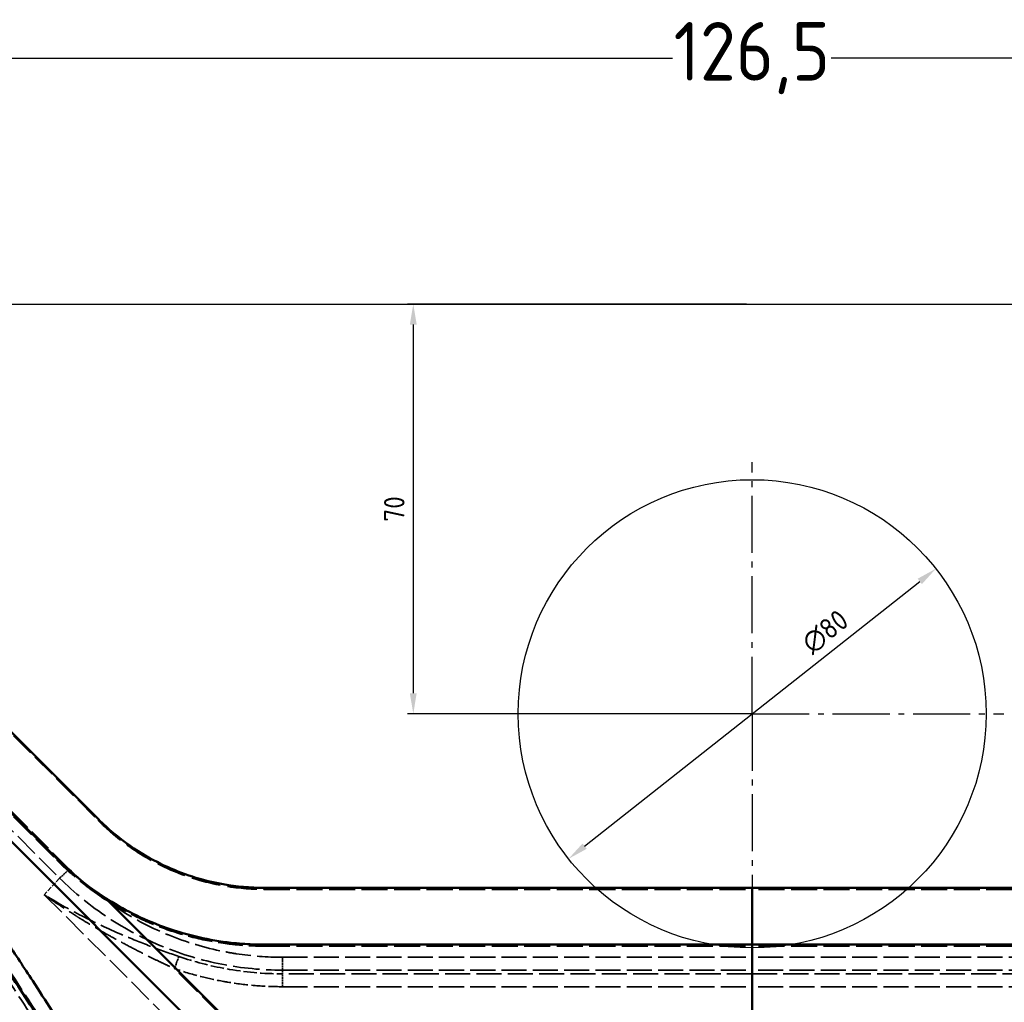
# Model space of a CAD drawing. Header units: millimetres. Extents: x 3278 to 6066, y 2420 to 4375.
# Tile 56 of 256: x 4066 to 4234, y 2920 to 3088. Entities that reach past the tile are written whole.
import ezdxf

# ---------------------------------------------------------------- set-up
doc = ezdxf.new("R2010")
doc.units = ezdxf.units.MM
doc.linetypes.add('AM_DIN_G_W050', pattern=[13.75, 9.75, -1.5, 1, -1.5])
doc.linetypes.add('DASHED', pattern=[0.2067, 0.1654, -0.0413])
for name, color, linetype, lineweight in [('AM_5', 3, 'Continuous', 25), ('AM_7', 4, 'AM_DIN_G_W050', 25), ('Sichtbare Kanten(DIN)', 7, 'Continuous', 50), ('Sichtbare tangentiale Kanten(DIN)', 7, 'Continuous', 50), ('Verdeckte Kanten(DIN)', 7, 'DASHED', 35), ('Verdeckte tangentiale Kanten(DIN)', 7, 'DASHED', 35)]:
    doc.layers.add(name, color=color, linetype=linetype, lineweight=lineweight)
doc.styles.get("Standard").update_dxf_attribs({"font": 'ISOCP.SHX'})
doc.dimstyles.new('AM_DIN$0', dxfattribs={"dimtxt": 3.5, "dimasz": 3.5, "dimexe": 1, "dimexo": 1, "dimgap": 1.5, "dimtad": 1, "dimdsep": 46, "dimtxsty": 'STANDARD', "dimcen": 0, "dimclrd": 256, "dimclre": 256, "dimclrt": 2, "dimadec": 0, "dimazin": 2, "dimtp": 0.1, "dimtm": 0.1, "dimtfac": 0.71, "dimtdec": 3, "dimtmove": 0, "dimatfit": 3, "dimfxl": 1, "dimlwd": -1, "dimlwe": -1, "dimarcsym": 0})
doc.dimstyles.new('AM_DIN$3', dxfattribs={"dimtxt": 3.5, "dimasz": 3.5, "dimexe": 1, "dimexo": 1, "dimgap": 1.5, "dimtad": 1, "dimtoh": 1, "dimdsep": 46, "dimtxsty": 'STANDARD', "dimcen": 0, "dimclrd": 256, "dimclre": 256, "dimclrt": 2, "dimadec": 0, "dimazin": 2, "dimtp": 0.1, "dimtm": 0.1, "dimtfac": 0.71, "dimtdec": 3, "dimtofl": 0, "dimtmove": 0, "dimatfit": 0, "dimfxl": 1, "dimlwd": -1, "dimlwe": -1, "dimarcsym": 0})
doc.dimstyles.new('Standard$0', dxfattribs={"dimtxt": 0.18, "dimasz": 0.18, "dimexe": 0.18, "dimexo": 0.0625, "dimgap": 0.09, "dimtad": 0, "dimtih": 1, "dimtoh": 1, "dimdec": 4, "dimzin": 0, "dimdsep": 46, "dimtxsty": 'STANDARD', "dimcen": 0.09, "dimadec": 0, "dimazin": 0, "dimtfac": 1, "dimtdec": 4, "dimtofl": 0, "dimtmove": 0, "dimatfit": 3, "dimfxl": 1, "dimtolj": 1, "dimtzin": 0, "dimarcsym": 0})

# ---------------------------------------------------------------- blocks, each defined once
blk = doc.blocks.new('*D27')
at = {"layer": 'AM_5', "color": 0, "lineweight": -2, "transparency": 16777216}
for p, q in [((3558.23, 3039.84), (3558.23, 3081.99)), ((4823.37, 3039.84), (4823.37, 3081.99)), ((3560.03, 3081.81), (4177.25, 3081.81)), ((4821.57, 3081.81), (4204.34, 3081.81))]:
    blk.add_line(p, q, dxfattribs=at)
at = {"layer": 'AM_5', "color": 0, "transparency": 16777216}
for points in [[(3560.03, 3082.11), (3560.03, 3081.51), (3558.23, 3081.81)], [(4821.57, 3082.11), (4821.57, 3081.51), (4823.37, 3081.81)]]:
    blk.add_solid(points, dxfattribs=at)
at = {"layer": 'Defpoints', "color": 0, "transparency": 16777216}
for p in [(4823.37, 3081.81), (3558.23, 3039.78), (4823.37, 3039.78)]:
    blk.add_point(p, dxfattribs=at)
at = {"layer": 'AM_5', "color": 0, "transparency": 16777216, "insert": (4190.8, 3081.81), "char_height": 10, "attachment_point": 5}
blk.add_mtext('\\A1;126,5', dxfattribs=at)
blk = doc.blocks.new('*D35')
at = {"layer": 'AM_5', "linetype": 'ByBlock', "transparency": 16777216}
for p, q in [((4189.87, 3039.78), (4131.93, 3039.78)), ((4132.93, 3036.28), (4132.93, 2973.28)), ((4189.87, 2969.78), (4131.93, 2969.78))]:
    blk.add_line(p, q, dxfattribs=at)
at = {"layer": 'AM_5', "transparency": 16777216}
for points in [[(4132.34, 3036.28), (4133.51, 3036.28), (4132.93, 3039.78)], [(4132.34, 2973.28), (4133.51, 2973.28), (4132.93, 2969.78)]]:
    blk.add_solid(points, dxfattribs=at)
at = {"layer": 'Defpoints', "color": 0, "transparency": 16777216}
for p in [(4190.87, 3039.78), (4132.93, 2969.78), (4190.87, 2969.78)]:
    blk.add_point(p, dxfattribs=at)
at = {"layer": 'AM_5', "color": 2, "transparency": 16777216, "insert": (4129.68, 3004.78), "char_height": 3.5, "attachment_point": 5, "rotation": 90}
blk.add_mtext('70', dxfattribs=at)
blk = doc.blocks.new('*D36')
at = {"layer": 'AM_5', "linetype": 'ByBlock', "transparency": 16777216}
blk.add_line((4162.22, 2947.16), (4219.51, 2992.4), dxfattribs=at)
at = {"layer": 'AM_5', "transparency": 16777216}
for points in [[(4219.15, 2992.86), (4219.88, 2991.94), (4222.26, 2994.57)], [(4161.86, 2947.62), (4162.58, 2946.71), (4159.47, 2945)]]:
    blk.add_solid(points, dxfattribs=at)
at = {"layer": 'Defpoints', "color": 0, "transparency": 16777216}
for p in [(4222.26, 2994.57), (4159.47, 2945)]:
    blk.add_point(p, dxfattribs=at)
at = {"layer": 'AM_5', "color": 2, "transparency": 16777216, "insert": (4203.35, 2983.78), "char_height": 3.5, "attachment_point": 5, "rotation": 38.2907}
blk.add_mtext('∅80', dxfattribs=at)

msp = doc.modelspace()

# ---------------------------------------------------------------- linework, layer by layer
msp.add_line((3994.841, 3039.781), (4386.891, 3039.781))
msp.add_circle((4190.866, 2969.781), 40)
at = {"layer": 'AM_7'}
for q in [(4190.866, 3012.781), (4147.866, 2969.781), (4233.866, 2969.781), (4190.866, 2926.781)]:
    msp.add_line((4190.866, 2969.781), q, dxfattribs=at)
at = {"layer": 'Sichtbare Kanten(DIN)'}
for p, q in [((4072.033, 2944.997), (3981.955, 3035.075)), ((4079.117, 2951.759), (4024.333, 3006.543)), ((4190.833, 2940.043), (4107.401, 2940.043)), ((4190.833, 2940.043), (4274.264, 2940.043)), ((4190.833, 2930.341), (4107.399, 2930.341)), ((4190.833, 2930.341), (4274.267, 2930.341))]:
    msp.add_line(p, q, dxfattribs=at)
for points, knots in [([(4107.401, 2940.043), (4106.238, 2940.043), (4105.074, 2940.094), (4103.913, 2940.196), (4101.598, 2940.398), (4099.291, 2940.805), (4097.043, 2941.408), (4093.666, 2942.313), (4090.42, 2943.658), (4087.395, 2945.405), (4085.38, 2946.569), (4083.465, 2947.912), (4081.687, 2949.404), (4080.796, 2950.152), (4079.939, 2950.937), (4079.117, 2951.759)], [0, 0, 0, 0, 0.1113562, 0.1113562, 0.1113562, 0.333331, 0.333331, 0.333331, 0.6666615, 0.6666615, 0.6666615, 0.8886433, 0.8886433, 0.8886433, 1, 1, 1, 1]), ([(4080.261, 2938.342), (4078.781, 2939.298), (4077.349, 2940.337), (4074.599, 2942.563), (4073.285, 2943.746), (4072.034, 2944.996)], [-1.0654906, -1.0654906, -1.0654906, -1.0654906, -0.5315265, -0.5315265, 0, 0, 0, 0]), ([(4080.261, 2938.342), (4080.432, 2938.232), (4080.604, 2938.122), (4080.777, 2938.013), (4082.36, 2937.018), (4083.999, 2936.112), (4085.685, 2935.3), (4087.37, 2934.488), (4089.102, 2933.77), (4090.868, 2933.152), (4092.635, 2932.533), (4094.436, 2932.014), (4096.261, 2931.597), (4098.086, 2931.181), (4099.935, 2930.867), (4101.795, 2930.657), (4103.035, 2930.517), (4104.281, 2930.424), (4105.528, 2930.377), (4106.151, 2930.353), (4106.775, 2930.341), (4107.399, 2930.341)], [0.27012213, 0.27012213, 0.27012213, 0.27012213, 0.28571429, 0.28571429, 0.28571429, 0.42857145, 0.42857145, 0.42857145, 0.57142858, 0.57142858, 0.57142858, 0.7142857, 0.7142857, 0.7142857, 0.85714284, 0.85714284, 0.85714284, 0.95238095, 0.95238095, 0.95238095, 1, 1, 1, 1])]:
    msp.add_open_spline(points, degree=3, knots=knots, dxfattribs=at)
at = {"layer": 'Sichtbare tangentiale Kanten(DIN)'}
for p, q in [((4108.707, 2903.475), (3981.087, 3031.095)), ((4190.833, 2940.043), (4190.833, 2930.341)), ((4112.029, 2906.575), (4080.261, 2938.342)), ((4190.833, 2930.341), (4190.833, 2892.406))]:
    msp.add_line(p, q, dxfattribs=at)
for points, knots in [([(3970.746, 3038.275), (3971.264, 3037.673), (3971.781, 3037.07), (3972.298, 3036.467), (3972.452, 3036.286), (3972.607, 3036.106), (3972.761, 3035.925), (3973.439, 3035.133), (3974.116, 3034.339), (3974.794, 3033.546), (3974.994, 3033.312), (3975.195, 3033.077), (3975.395, 3032.843), (3976.552, 3031.493), (3977.713, 3030.145), (3978.876, 3028.798), (3979.272, 3028.339), (3979.669, 3027.881), (3980.067, 3027.422), (3981.036, 3026.302), (3982.008, 3025.183), (3982.98, 3024.064), (3983.574, 3023.381), (3984.168, 3022.698), (3984.762, 3022.016), (3985.539, 3021.122), (3986.317, 3020.229), (3987.096, 3019.336), (3987.886, 3018.429), (3988.678, 3017.522), (3989.47, 3016.616), (3991.428, 3014.374), (3993.389, 3012.134), (3995.35, 3009.895), (3996.536, 3008.54), (3997.722, 3007.186), (3998.908, 3005.832), (4000.477, 3004.041), (4002.044, 3002.25), (4003.611, 3000.459), (4005.188, 2998.655), (4006.764, 2996.851), (4008.337, 2995.045), (4011.474, 2991.447), (4014.6, 2987.843), (4017.71, 2984.231), (4018.483, 2983.333), (4019.254, 2982.435), (4020.025, 2981.536), (4022.354, 2978.819), (4024.672, 2976.096), (4026.974, 2973.365), (4030.034, 2969.735), (4033.065, 2966.092), (4036.055, 2962.431), (4036.058, 2962.427), (4036.062, 2962.423), (4036.065, 2962.418), (4038.681, 2959.215), (4041.266, 2955.998), (4043.811, 2952.766), (4044.177, 2952.3), (4044.543, 2951.834), (4044.908, 2951.367), (4047.079, 2948.593), (4049.219, 2945.807), (4051.322, 2943.01), (4052.026, 2942.074), (4052.726, 2941.136), (4053.422, 2940.197), (4055.153, 2937.859), (4056.857, 2935.514), (4058.53, 2933.161), (4059.536, 2931.745), (4060.531, 2930.326), (4061.514, 2928.905), (4062.819, 2927.015), (4064.103, 2925.12), (4065.361, 2923.22), (4066.464, 2921.556), (4067.547, 2919.888), (4068.609, 2918.216), (4068.762, 2917.976), (4068.915, 2917.735), (4069.067, 2917.494), (4069.971, 2916.063), (4070.859, 2914.629), (4071.732, 2913.193), (4073.189, 2910.797), (4074.604, 2908.396), (4075.975, 2905.994), (4076.522, 2905.035), (4077.063, 2904.076), (4077.596, 2903.117), (4078.131, 2902.156), (4078.658, 2901.195), (4079.178, 2900.233), (4079.567, 2899.514), (4079.952, 2898.795), (4080.332, 2898.075), (4080.966, 2896.874), (4081.588, 2895.673), (4082.195, 2894.471), (4082.438, 2893.991), (4082.678, 2893.512), (4082.916, 2893.032), (4083.751, 2891.35), (4084.557, 2889.668), (4085.331, 2887.987), (4085.516, 2887.586), (4085.699, 2887.185), (4085.88, 2886.784), (4086.079, 2886.344), (4086.276, 2885.904), (4086.471, 2885.465), (4086.658, 2885.044), (4086.842, 2884.624), (4087.023, 2884.204), (4087.205, 2883.783), (4087.384, 2883.363), (4087.561, 2882.942)], [0.0000002, 0.0000002, 0.0000002, 0.0000002, 0.01190559, 0.01190559, 0.01190559, 0.0154664, 0.0154664, 0.0154664, 0.03109504, 0.03109504, 0.03109504, 0.03571678, 0.03571678, 0.03571678, 0.06235224, 0.06235224, 0.06235224, 0.07143349, 0.07143349, 0.07143349, 0.09360951, 0.09360951, 0.09360951, 0.10715031, 0.10715031, 0.10715031, 0.12486677, 0.12486677, 0.12486677, 0.14286711, 0.14286711, 0.14286711, 0.18738135, 0.18738135, 0.18738135, 0.21430074, 0.21430074, 0.21430074, 0.24989591, 0.24989591, 0.24989591, 0.28573433, 0.28573433, 0.28573433, 0.35716756, 0.35716756, 0.35716756, 0.37492457, 0.37492457, 0.37492457, 0.42860022, 0.42860022, 0.42860022, 0.49995067, 0.49995067, 0.49995067, 0.50003177, 0.50003177, 0.50003177, 0.56246224, 0.56246224, 0.56246224, 0.57146178, 0.57146178, 0.57146178, 0.62497275, 0.62497275, 0.62497275, 0.64288993, 0.64288993, 0.64288993, 0.68748101, 0.68748101, 0.68748101, 0.71431537, 0.71431537, 0.71431537, 0.74998507, 0.74998507, 0.74998507, 0.78123761, 0.78123761, 0.78123761, 0.78573692, 0.78573692, 0.78573692, 0.8124894, 0.8124894, 0.8124894, 0.85715705, 0.85715705, 0.85715705, 0.87499364, 0.87499364, 0.87499364, 0.89287226, 0.89287226, 0.89287226, 0.90625108, 0.90625108, 0.90625108, 0.92858689, 0.92858689, 0.92858689, 0.93750305, 0.93750305, 0.93750305, 0.96874668, 0.96874668, 0.96874668, 0.97619563, 0.97619563, 0.97619563, 0.98437188, 0.98437188, 0.98437188, 0.99218574, 0.99218574, 0.99218574, 1, 1, 1, 1]), ([(3981.08, 3031.088), (3981.216, 3030.931), (3981.352, 3030.773), (3981.487, 3030.616), (3982.847, 3029.039), (3984.209, 3027.462), (3985.574, 3025.886), (3986.035, 3025.353), (3986.497, 3024.82), (3986.958, 3024.288), (3987.863, 3023.245), (3988.768, 3022.202), (3989.675, 3021.159), (3992.413, 3018.008), (3995.159, 3014.86), (3997.907, 3011.709), (4000.655, 3008.558), (4003.406, 3005.406), (4006.153, 3002.248), (4007.989, 3000.138), (4009.824, 2998.025), (4011.655, 2995.909), (4015.303, 2991.694), (4018.937, 2987.468), (4022.543, 2983.222), (4027.96, 2976.844), (4033.315, 2970.421), (4038.553, 2963.931), (4038.557, 2963.927), (4038.56, 2963.923), (4038.564, 2963.918), (4041.18, 2960.677), (4043.767, 2957.419), (4046.315, 2954.144), (4048.865, 2950.864), (4051.375, 2947.567), (4053.834, 2944.252), (4056.293, 2940.938), (4058.7, 2937.606), (4061.043, 2934.256), (4062.607, 2932.021), (4064.143, 2929.777), (4065.646, 2927.527), (4066.396, 2926.405), (4067.138, 2925.281), (4067.871, 2924.155), (4068.974, 2922.463), (4070.058, 2920.767), (4071.122, 2919.068), (4072.186, 2917.369), (4073.231, 2915.667), (4074.255, 2913.962), (4076.302, 2910.553), (4078.267, 2907.134), (4080.138, 2903.713), (4081.074, 2902.002), (4081.986, 2900.29), (4082.873, 2898.579), (4083.761, 2896.867), (4084.623, 2895.157), (4085.458, 2893.447), (4086.293, 2891.738), (4087.102, 2890.03), (4087.881, 2888.325), (4088.271, 2887.472), (4088.654, 2886.62), (4089.03, 2885.769), (4089.218, 2885.343), (4089.404, 2884.918), (4089.588, 2884.493), (4089.619, 2884.421), (4089.65, 2884.349), (4089.681, 2884.278), (4089.833, 2883.924), (4089.983, 2883.571), (4090.134, 2883.218)], [12.539199, 12.539199, 12.539199, 12.539199, 13.1729623, 13.1729623, 13.1729623, 19.5224233, 19.5224233, 19.5224233, 21.6684281, 21.6684281, 21.6684281, 25.8718803, 25.8718803, 25.8718803, 38.5708107, 38.5708107, 38.5708107, 51.2697732, 51.2697732, 51.2697732, 59.7590177, 59.7590177, 59.7590177, 76.668443, 76.668443, 76.668443, 102.0654203, 102.0654203, 102.0654203, 102.0818952, 102.0818952, 102.0818952, 114.7662238, 114.7662238, 114.7662238, 127.4663979, 127.4663979, 127.4663979, 140.1636433, 140.1636433, 140.1636433, 148.6370603, 148.6370603, 148.6370603, 152.8613229, 152.8613229, 152.8613229, 159.211303, 159.211303, 159.211303, 165.5611061, 165.5611061, 165.5611061, 178.2589558, 178.2589558, 178.2589558, 184.6088244, 184.6088244, 184.6088244, 190.9584299, 190.9584299, 190.9584299, 197.3075315, 197.3075315, 197.3075315, 200.4821153, 200.4821153, 200.4821153, 202.0694363, 202.0694363, 202.0694363, 202.3373492, 202.3373492, 202.3373492, 203.656801, 203.656801, 203.656801, 203.656801]), ([(4093.736, 2871.009), (4090.891, 2871.182), (4088.046, 2871.364), (4085.202, 2871.554), (4082.01, 2871.768), (4078.819, 2871.992), (4075.628, 2872.227), (4073.826, 2872.36), (4072.024, 2872.496), (4070.222, 2872.636), (4065.236, 2873.023), (4060.252, 2873.437), (4055.27, 2873.878), (4050.294, 2874.319), (4045.321, 2874.787), (4040.35, 2875.284), (4040.055, 2875.314), (4039.759, 2875.343), (4039.464, 2875.373), (4029.839, 2876.343), (4020.223, 2877.419), (4010.622, 2878.607), (4002.21, 2879.649), (3993.81, 2880.776), (3985.422, 2881.993), (3983.967, 2882.204), (3982.514, 2882.417), (3981.06, 2882.634), (3971.244, 2884.095), (3961.445, 2885.68), (3951.669, 2887.394), (3945.015, 2888.56), (3938.371, 2889.786), (3931.738, 2891.073), (3928.642, 2891.673), (3925.549, 2892.287), (3922.458, 2892.915), (3912.758, 2894.884), (3903.084, 2896.986), (3893.441, 2899.226), (3888.476, 2900.379), (3883.519, 2901.569), (3878.571, 2902.795), (3873.918, 2903.949), (3869.273, 2905.135), (3864.636, 2906.354), (3855.071, 2908.87), (3845.543, 2911.526), (3836.058, 2914.327), (3832.734, 2915.309), (3829.415, 2916.309), (3826.102, 2917.326), (3819.95, 2919.214), (3813.818, 2921.163), (3807.705, 2923.173), (3798.279, 2926.271), (3788.901, 2929.514), (3779.573, 2932.897), (3777.887, 2933.509), (3776.203, 2934.125), (3774.52, 2934.746), (3771.538, 2935.846), (3768.561, 2936.96), (3765.589, 2938.089), (3760.932, 2939.857), (3756.287, 2941.66), (3751.656, 2943.496), (3749.337, 2944.415), (3747.021, 2945.343), (3744.708, 2946.28), (3743.368, 2946.822), (3742.03, 2947.367), (3740.693, 2947.914), (3739.718, 2948.314), (3738.744, 2948.714), (3737.77, 2949.116), (3735.458, 2950.071), (3733.149, 2951.034), (3730.843, 2952.005), (3729.689, 2952.491), (3728.536, 2952.979), (3727.384, 2953.469), (3726.807, 2953.715), (3726.231, 2953.96), (3725.655, 2954.207), (3725.089, 2954.449), (3724.523, 2954.691), (3723.957, 2954.934)], [0.00000001, 0.00000001, 0.00000001, 0.00000001, 0.02243697, 0.02243697, 0.02243697, 0.04762081, 0.04762081, 0.04762081, 0.06184534, 0.06184534, 0.06184534, 0.1012091, 0.1012091, 0.1012091, 0.14052642, 0.14052642, 0.14052642, 0.14286242, 0.14286242, 0.14286242, 0.21900592, 0.21900592, 0.21900592, 0.28572285, 0.28572285, 0.28572285, 0.29728826, 0.29728826, 0.29728826, 0.37540635, 0.37540635, 0.37540635, 0.42858131, 0.42858131, 0.42858131, 0.45340363, 0.45340363, 0.45340363, 0.53131498, 0.53131498, 0.53131498, 0.57143725, 0.57143725, 0.57143725, 0.60916732, 0.60916732, 0.60916732, 0.68701029, 0.68701029, 0.68701029, 0.71429123, 0.71429123, 0.71429123, 0.76493763, 0.76493763, 0.76493763, 0.84303019, 0.84303019, 0.84303019, 0.85714451, 0.85714451, 0.85714451, 0.88216179, 0.88216179, 0.88216179, 0.92136959, 0.92136959, 0.92136959, 0.94100805, 0.94100805, 0.94100805, 0.9523815, 0.9523815, 0.9523815, 0.96067275, 0.96067275, 0.96067275, 0.98036586, 0.98036586, 0.98036586, 0.99022284, 0.99022284, 0.99022284, 0.99515386, 0.99515386, 0.99515386, 1, 1, 1, 1])]:
    msp.add_open_spline(points, degree=3, knots=knots, dxfattribs=at)
at = {"layer": 'Verdeckte Kanten(DIN)', "ltscale": 26.06369}
msp.add_line((3976.979, 3039.781), (4072.033, 2944.727), dxfattribs=at)
at = {"layer": 'Verdeckte Kanten(DIN)', "ltscale": 25.036211}
msp.add_line((4024.333, 3006.281), (4079.117, 2951.497), dxfattribs=at)
at = {"layer": 'Verdeckte Kanten(DIN)', "ltscale": 26.909033}
for p in [(4107.401, 2939.781), (4274.264, 2939.781)]:
    msp.add_line(p, (4190.833, 2939.781), dxfattribs=at)
at = {"layer": 'Verdeckte Kanten(DIN)', "ltscale": 26.90976}
for p in [(4107.399, 2930.081), (4274.267, 2930.081)]:
    msp.add_line(p, (4190.833, 2930.081), dxfattribs=at)
at = {"layer": 'Verdeckte Kanten(DIN)', "ltscale": 30.41855}
msp.add_open_spline([(4079.117, 2951.497), (4079.939, 2950.676), (4080.796, 2949.89), (4081.687, 2949.142), (4083.465, 2947.65), (4085.38, 2946.307), (4087.395, 2945.144), (4090.42, 2943.397), (4093.666, 2942.051), (4097.043, 2941.146), (4099.291, 2940.543), (4101.598, 2940.137), (4103.913, 2939.934), (4105.074, 2939.832), (4106.238, 2939.782), (4107.401, 2939.781)], degree=3, knots=[0, 0, 0, 0, 0.1113567, 0.1113567, 0.1113567, 0.3333385, 0.3333385, 0.3333385, 0.666669, 0.666669, 0.666669, 0.8886438, 0.8886438, 0.8886438, 1, 1, 1, 1], dxfattribs=at)
at = {"layer": 'Verdeckte Kanten(DIN)', "ltscale": 25.354721}
msp.add_open_spline([(4072.034, 2944.726), (4072.474, 2944.287), (4073.818, 2942.992), (4076.651, 2940.554), (4080.721, 2937.664), (4085.639, 2934.945), (4090.833, 2932.792), (4096.238, 2931.234), (4101.167, 2930.397), (4104.904, 2930.116), (4106.775, 2930.081), (4107.399, 2930.081)], degree=3, knots=[0, 0, 0, 0, 0.047619, 0.1428571, 0.2857143, 0.4285714, 0.5714286, 0.7142857, 0.8571429, 0.952381, 1, 1, 1, 1], dxfattribs=at)
at = {"layer": 'Verdeckte tangentiale Kanten(DIN)', "ltscale": 25.02989}
msp.add_line((3981.176, 3032.989), (4072.46, 2941.705), dxfattribs=at)
at = {"layer": 'Verdeckte tangentiale Kanten(DIN)', "ltscale": 24.321611}
msp.add_line((4074.121, 2943.255), (3985.42, 3031.956), dxfattribs=at)
at = {"layer": 'Verdeckte tangentiale Kanten(DIN)', "ltscale": 2.285536}
for p, q in [((4079.117, 2951.497), (4079.117, 2951.759)), ((4107.401, 2939.781), (4107.401, 2940.043))]:
    msp.add_line(p, q, dxfattribs=at)
at = {"layer": 'Verdeckte tangentiale Kanten(DIN)', "ltscale": 2.357353}
msp.add_line((4072.033, 2944.728), (4072.033, 2944.997), dxfattribs=at)
at = {"layer": 'Verdeckte tangentiale Kanten(DIN)', "ltscale": 5.127882}
msp.add_line((4072.46, 2941.705), (4069.851, 2938.859), dxfattribs=at)
at = {"layer": 'Verdeckte tangentiale Kanten(DIN)', "ltscale": 25.49744}
msp.add_line((4069.851, 2938.859), (4107.046, 2901.664), dxfattribs=at)
at = {"layer": 'Verdeckte tangentiale Kanten(DIN)', "ltscale": 2.28553}
msp.add_line((4107.399, 2930.342), (4107.399, 2930.081), dxfattribs=at)
at = {"layer": 'Verdeckte tangentiale Kanten(DIN)', "ltscale": 1.994494}
for p, q in [((4110.569, 2925.979), (4110.569, 2928.175)), ((4110.569, 2923.15), (4110.569, 2925.346))]:
    msp.add_line(p, q, dxfattribs=at)
at = {"layer": 'Verdeckte tangentiale Kanten(DIN)', "ltscale": 25.887419}
for p, q in [((4110.569, 2928.175), (4190.833, 2928.175)), ((4271.097, 2928.175), (4190.833, 2928.175)), ((4110.569, 2925.979), (4190.833, 2925.979)), ((4271.097, 2925.979), (4190.833, 2925.979)), ((4190.833, 2925.346), (4110.569, 2925.346)), ((4190.833, 2925.346), (4271.097, 2925.346)), ((4110.569, 2923.15), (4190.833, 2923.15)), ((4271.097, 2923.15), (4190.833, 2923.15))]:
    msp.add_line(p, q, dxfattribs=at)
at = {"layer": 'Verdeckte tangentiale Kanten(DIN)', "ltscale": 27.305273}
msp.add_line((4112.029, 2906.313), (4092.112, 2926.23), dxfattribs=at)
at = {"layer": 'Verdeckte tangentiale Kanten(DIN)', "ltscale": 0.840613}
msp.add_line((4110.569, 2925.346), (4110.569, 2925.979), dxfattribs=at)
at = {"layer": 'Verdeckte tangentiale Kanten(DIN)', "ltscale": 2.049942}
msp.add_ellipse((4074.121, 2943.516), major_axis=(2.121, 2.121), ratio=0.0617458, start_param=3.7537971, end_param=4.6507215, dxfattribs=at)
at = {"layer": 'Verdeckte tangentiale Kanten(DIN)', "ltscale": 2.004683}
msp.add_ellipse((4092.112, 2925.968), major_axis=(0.974, 2.837), ratio=0.0283992, start_param=0.6111478, end_param=1.4882703, dxfattribs=at)
at = {"layer": 'Verdeckte tangentiale Kanten(DIN)', "ltscale": 24.793219}
msp.add_open_spline([(3978.222, 3028.721), (3980.188, 3026.443), (3986.103, 3019.619), (3997.999, 3006.007), (4010.88, 2991.259), (4022.603, 2977.558), (4034.155, 2963.777), (4045.34, 2949.82), (4055.87, 2935.641), (4063.36, 2924.895), (4070.354, 2914.053), (4076.748, 2903.134), (4081.857, 2893.41), (4085.312, 2886.133), (4086.921, 2882.505), (4087.444, 2881.296)], degree=3, knots=[0, 0, 0, 0, 0.0476227, 0.1428681, 0.2857398, 0.357174, 0.4286081, 0.5714533, 0.6428826, 0.7143099, 0.7857342, 0.8571567, 0.9285784, 0.9761928, 1, 1, 1, 1], dxfattribs=at)
at = {"layer": 'Verdeckte tangentiale Kanten(DIN)', "ltscale": 24.864973}
msp.add_open_spline([(3979.264, 3029.446), (3979.909, 3028.699), (3980.553, 3027.952), (3981.198, 3027.206), (3981.843, 3026.459), (3982.489, 3025.713), (3983.135, 3024.967), (3984.428, 3023.475), (3985.722, 3021.983), (3987.019, 3020.493), (3988.315, 3019.002), (3989.612, 3017.512), (3990.91, 3016.022), (3992.209, 3014.532), (3993.508, 3013.042), (3994.808, 3011.552), (4000.006, 3005.593), (4005.21, 2999.632), (4010.382, 2993.65), (4012.967, 2990.659), (4015.546, 2987.664), (4018.111, 2984.66), (4020.677, 2981.656), (4023.23, 2978.646), (4025.765, 2975.625), (4030.834, 2969.583), (4035.831, 2963.501), (4040.703, 2957.36), (4045.576, 2951.218), (4050.323, 2945.017), (4054.872, 2938.76), (4057.146, 2935.632), (4059.371, 2932.489), (4061.535, 2929.333), (4063.7, 2926.178), (4065.805, 2923.008), (4067.841, 2919.827), (4069.877, 2916.646), (4071.844, 2913.451), (4073.733, 2910.25), (4074.993, 2908.116), (4076.217, 2905.978), (4077.405, 2903.84), (4077.999, 2902.77), (4078.584, 2901.7), (4079.159, 2900.631), (4080.885, 2897.421), (4082.526, 2894.211), (4084.079, 2891.005), (4085.632, 2887.799), (4087.098, 2884.597), (4088.473, 2881.407)], degree=3, knots=[0, 0, 0, 0, 3.00283, 3.00283, 3.00283, 6.0056346, 6.0056346, 6.0056346, 12.0112167, 12.0112167, 12.0112167, 18.0168139, 18.0168139, 18.0168139, 24.022447, 24.022447, 24.022447, 48.0447844, 48.0447844, 48.0447844, 60.0557528, 60.0557528, 60.0557528, 72.0671853, 72.0671853, 72.0671853, 96.0892045, 96.0892045, 96.0892045, 120.1137384, 120.1137384, 120.1137384, 132.1242358, 132.1242358, 132.1242358, 144.1338068, 144.1338068, 144.1338068, 156.1450365, 156.1450365, 156.1450365, 164.152391, 164.152391, 164.152391, 168.1561506, 168.1561506, 168.1561506, 180.1674983, 180.1674983, 180.1674983, 192.178409, 192.178409, 192.178409, 192.178409], dxfattribs=at)
at = {"layer": 'Verdeckte tangentiale Kanten(DIN)', "ltscale": 26.12789}
msp.add_open_spline([(4110.569, 2928.175), (4107.931, 2928.175), (4105.288, 2928.378), (4102.678, 2928.781), (4101.952, 2928.893), (4101.228, 2929.021), (4100.508, 2929.164), (4097.286, 2929.804), (4094.127, 2930.752), (4091.088, 2931.991), (4091.004, 2932.025), (4090.92, 2932.06), (4090.836, 2932.095), (4087.719, 2933.384), (4084.73, 2934.98), (4081.925, 2936.852), (4081.467, 2937.158), (4081.013, 2937.472), (4080.564, 2937.793), (4078.27, 2939.434), (4076.111, 2941.264), (4074.121, 2943.255)], degree=3, knots=[0, 0, 0, 0, 7.9221414, 7.9221414, 7.9221414, 10.1257731, 10.1257731, 10.1257731, 19.9785895, 19.9785895, 19.9785895, 20.2518594, 20.2518594, 20.2518594, 30.3778581, 30.3778581, 30.3778581, 32.0340364, 32.0340364, 32.0340364, 40.5037182, 40.5037182, 40.5037182, 40.5037182], dxfattribs=at)
at = {"layer": 'Verdeckte tangentiale Kanten(DIN)', "ltscale": 27.303003}
msp.add_open_spline([(4072.46, 2941.705), (4074.989, 2939.185), (4080.552, 2934.65), (4089.995, 2929.671), (4100.133, 2926.652), (4107.09, 2925.979), (4110.569, 2925.979)], degree=3, knots=[0, 0, 0, 0, 10.2625644, 20.5251288, 30.5144235, 40.5037182, 40.5037182, 40.5037182, 40.5037182], dxfattribs=at)
at = {"layer": 'Verdeckte tangentiale Kanten(DIN)', "ltscale": 24.947187}
msp.add_open_spline([(4069.851, 2938.859), (4070.285, 2938.554), (4070.721, 2938.251), (4071.16, 2937.951), (4071.598, 2937.651), (4072.039, 2937.353), (4072.482, 2937.059), (4073.368, 2936.47), (4074.263, 2935.891), (4075.165, 2935.323), (4075.49, 2935.119), (4075.815, 2934.917), (4076.142, 2934.715), (4076.724, 2934.357), (4077.309, 2934.003), (4077.898, 2933.653), (4078.816, 2933.107), (4079.742, 2932.572), (4080.674, 2932.047), (4081.344, 2931.67), (4082.018, 2931.299), (4082.694, 2930.932), (4082.959, 2930.789), (4083.225, 2930.646), (4083.49, 2930.504), (4084.435, 2930), (4085.386, 2929.507), (4086.341, 2929.022), (4086.684, 2928.849), (4087.027, 2928.676), (4087.372, 2928.505), (4087.985, 2928.199), (4088.601, 2927.897), (4089.217, 2927.599), (4089.699, 2927.366), (4090.181, 2927.136), (4090.663, 2926.908), (4091.146, 2926.68), (4091.629, 2926.454), (4092.112, 2926.23)], degree=3, knots=[0, 0, 0, 0, 1.671806, 1.671806, 1.671806, 3.3436973, 3.3436973, 3.3436973, 6.6874139, 6.6874139, 6.6874139, 7.8887397, 7.8887397, 7.8887397, 10.0311541, 10.0311541, 10.0311541, 13.3748203, 13.3748203, 13.3748203, 15.7774795, 15.7774795, 15.7774795, 16.718487, 16.718487, 16.718487, 20.0622114, 20.0622114, 20.0622114, 21.263529, 21.263529, 21.263529, 23.4057619, 23.4057619, 23.4057619, 25.077538, 25.077538, 25.077538, 26.7495785, 26.7495785, 26.7495785, 26.7495785], dxfattribs=at)
at = {"layer": 'Verdeckte tangentiale Kanten(DIN)', "ltscale": 24.876459}
msp.add_open_spline([(4092.864, 2928.308), (4091.206, 2928.879), (4087.905, 2930.067), (4082.324, 2932.317), (4076.24, 2935.163), (4071.936, 2937.576), (4069.851, 2938.859)], degree=3, knots=[0, 0, 0, 0, 5.4860495, 10.972099, 18.8608387, 26.7495785, 26.7495785, 26.7495785, 26.7495785], dxfattribs=at)
at = {"layer": 'Verdeckte tangentiale Kanten(DIN)', "ltscale": 13.741285}
msp.add_open_spline([(4092.864, 2928.308), (4095.487, 2927.405), (4101.32, 2925.884), (4107.333, 2925.346), (4110.569, 2925.346)], degree=3, knots=[0, 0, 0, 0, 8.6804923, 18.7994543, 18.7994543, 18.7994543, 18.7994543], dxfattribs=at)
at = {"layer": 'Verdeckte tangentiale Kanten(DIN)', "ltscale": 14.323118}
msp.add_open_spline([(4110.569, 2923.15), (4109.004, 2923.15), (4107.438, 2923.215), (4105.877, 2923.344), (4104.315, 2923.474), (4102.758, 2923.667), (4101.212, 2923.925), (4100.976, 2923.965), (4100.74, 2924.006), (4100.503, 2924.048), (4099.197, 2924.283), (4097.899, 2924.564), (4096.613, 2924.89), (4095.094, 2925.274), (4093.592, 2925.722), (4092.112, 2926.23)], degree=3, knots=[0, 0, 0, 0, 4.7000298, 4.7000298, 4.7000298, 9.3997349, 9.3997349, 9.3997349, 10.118962, 10.118962, 10.118962, 14.0995774, 14.0995774, 14.0995774, 18.7994543, 18.7994543, 18.7994543, 18.7994543], dxfattribs=at)

# ---------------------------------------------------------------- dimensions: what is measured, and where the dimension line sits
at = {"layer": 'AM_5'}
dim = msp.add_linear_dim(base=(4823.369, 3081.815), p1=(3558.226, 3039.781), p2=(4823.369, 3039.781), text='126,5', dimstyle='Standard$0', override={"dimtxt": 10, "dimasz": 1.8, "dimdec": 1}, dxfattribs=at)
dim.commit()
dim.dimension.update_dxf_attribs({"geometry": '*D27', "text_midpoint": (4190.797, 3081.815)})
dim = msp.add_linear_dim(base=(4132.926, 2969.781), p1=(4190.866, 3039.781), p2=(4190.866, 2969.781), angle=90, dimstyle='AM_DIN$0', dxfattribs=at)
dim.commit()
dim.dimension.update_dxf_attribs({"geometry": '*D35', "text_midpoint": (4129.676, 3004.781)})
dim = msp.add_diameter_dim_2p(p1=(4159.471, 2944.995), p2=(4222.261, 2994.567), dimstyle='AM_DIN$3', dxfattribs=at)
dim.commit()
dim.dimension.update_dxf_attribs({"geometry": '*D36', "text_midpoint": (4205.367, 2981.229), "dimtype": 163})

doc.saveas('drawing.dxf')
